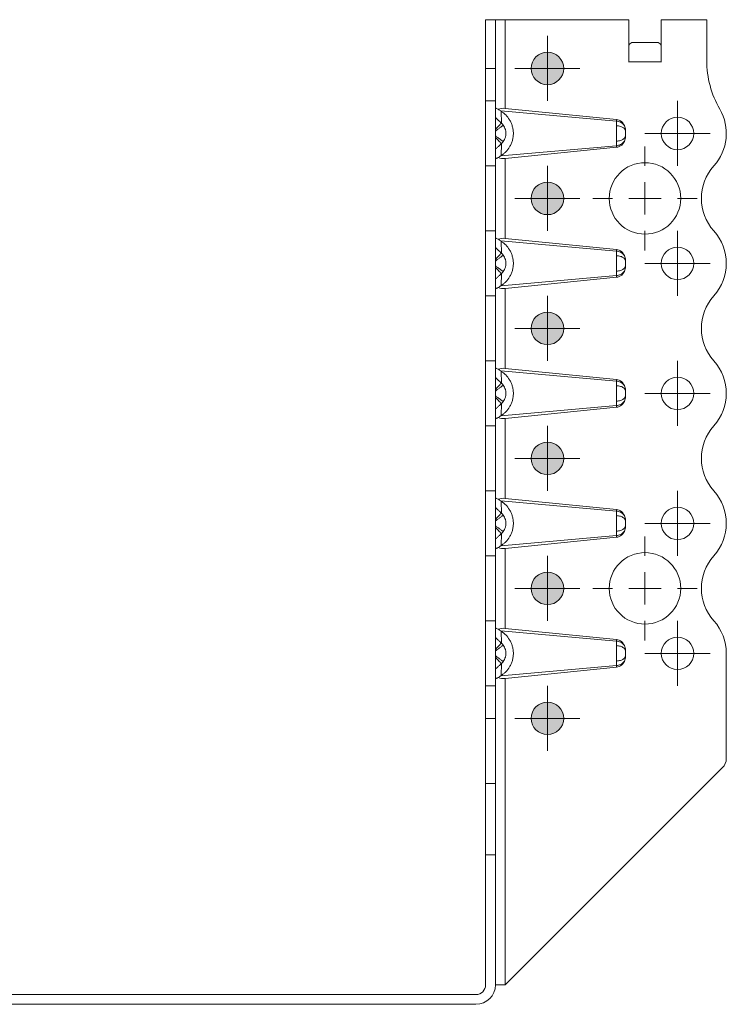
# Model space of a CAD drawing. Header units: millimetres. Extents: x 0 to 210, y 0 to 297.
# Tile 8 of 9: x 54 to 109, y 153 to 229. Entities that reach past the tile are written whole.
import ezdxf

# ---------------------------------------------------------------- set-up
doc = ezdxf.new("R2010")
doc.units = ezdxf.units.MM

# ---------------------------------------------------------------- blocks, each defined once
blk = doc.blocks.new('SW_CENTERMARKSYMBOL_13')
at = {"color": 0, "linetype": 'Continuous', "lineweight": 0}
for p, q in [((0, 2.5), (0, 4)), ((0, 0), (0, 1.25)), ((-2.5, 0), (-4, 0)), ((0, 0), (-1.25, 0)), ((0, 0), (0, -1.25)), ((0, 0), (1.25, 0)), ((2.5, 0), (4, 0)), ((0, -2.5), (0, -4))]:
    blk.add_line(p, q, dxfattribs=at)
blk = doc.blocks.new('SW_CENTERMARKSYMBOL_14')
at = {"color": 0, "linetype": 'Continuous', "lineweight": 0}
for p, q in [((0, 2.5), (0, 4)), ((0, 0), (0, 1.25)), ((-2.5, 0), (-4, 0)), ((0, 0), (-1.25, 0)), ((0, 0), (0, -1.25)), ((0, 0), (1.25, 0)), ((2.5, 0), (4, 0)), ((0, -2.5), (0, -4))]:
    blk.add_line(p, q, dxfattribs=at)
blk = doc.blocks.new('SW_CENTERMARKSYMBOL_15')
at = {"color": 0, "linetype": 'Continuous', "lineweight": 0}
for p, q in [((0, 1.25), (0, 2.5)), ((0, 0), (0, 1.25)), ((-1.25, 0), (-2.5, 0)), ((0, 0), (-1.25, 0)), ((0, 0), (0, -1.25)), ((0, 0), (1.25, 0)), ((1.25, 0), (2.5, 0)), ((0, -1.25), (0, -2.5))]:
    blk.add_line(p, q, dxfattribs=at)
blk = doc.blocks.new('SW_CENTERMARKSYMBOL_16')
at = {"color": 0, "linetype": 'Continuous', "lineweight": 0}
for p, q in [((0, 1.25), (0, 2.5)), ((0, 0), (0, 1.25)), ((-1.25, 0), (-2.5, 0)), ((0, 0), (-1.25, 0)), ((0, 0), (0, -1.25)), ((0, 0), (1.25, 0)), ((1.25, 0), (2.5, 0)), ((0, -1.25), (0, -2.5))]:
    blk.add_line(p, q, dxfattribs=at)
blk = doc.blocks.new('SW_CENTERMARKSYMBOL_17')
at = {"color": 0, "linetype": 'Continuous', "lineweight": 0}
for p, q in [((0, 1.25), (0, 2.5)), ((0, 0), (0, 1.25)), ((-1.25, 0), (-2.5, 0)), ((0, 0), (-1.25, 0)), ((0, 0), (0, -1.25)), ((0, 0), (1.25, 0)), ((1.25, 0), (2.5, 0)), ((0, -1.25), (0, -2.5))]:
    blk.add_line(p, q, dxfattribs=at)
blk = doc.blocks.new('SW_CENTERMARKSYMBOL_18')
at = {"color": 0, "linetype": 'Continuous', "lineweight": 0}
for p, q in [((0, 1.25), (0, 2.5)), ((0, 0), (0, 1.25)), ((-1.25, 0), (-2.5, 0)), ((0, 0), (-1.25, 0)), ((0, 0), (0, -1.25)), ((0, 0), (1.25, 0)), ((1.25, 0), (2.5, 0)), ((0, -1.25), (0, -2.5))]:
    blk.add_line(p, q, dxfattribs=at)
blk = doc.blocks.new('SW_CENTERMARKSYMBOL_19')
at = {"color": 0, "linetype": 'Continuous', "lineweight": 0}
for p, q in [((0, 1.25), (0, 2.5)), ((0, 0), (0, 1.25)), ((-1.25, 0), (-2.5, 0)), ((0, 0), (-1.25, 0)), ((0, 0), (0, -1.25)), ((0, 0), (1.25, 0)), ((1.25, 0), (2.5, 0)), ((0, -1.25), (0, -2.5))]:
    blk.add_line(p, q, dxfattribs=at)
blk = doc.blocks.new('SW_CENTERMARKSYMBOL_20')
at = {"color": 0, "linetype": 'Continuous', "lineweight": 0}
for p, q in [((0, 1.25), (0, 2.5)), ((0, 0), (0, 1.25)), ((-1.25, 0), (-2.5, 0)), ((0, 0), (-1.25, 0)), ((0, 0), (0, -1.25)), ((0, 0), (1.25, 0)), ((1.25, 0), (2.5, 0)), ((0, -1.25), (0, -2.5))]:
    blk.add_line(p, q, dxfattribs=at)
blk = doc.blocks.new('SW_CENTERMARKSYMBOL_21')
at = {"color": 0, "linetype": 'Continuous', "lineweight": 0}
for p, q in [((0, 1.25), (0, 2.5)), ((0, 0), (0, 1.25)), ((-1.25, 0), (-2.5, 0)), ((0, 0), (-1.25, 0)), ((0, 0), (0, -1.25)), ((0, 0), (1.25, 0)), ((1.25, 0), (2.5, 0)), ((0, -1.25), (0, -2.5))]:
    blk.add_line(p, q, dxfattribs=at)
blk = doc.blocks.new('SW_CENTERMARKSYMBOL_22')
at = {"color": 0, "linetype": 'Continuous', "lineweight": 0}
for p, q in [((0, 1.25), (0, 2.5)), ((0, 0), (0, 1.25)), ((-1.25, 0), (-2.5, 0)), ((0, 0), (-1.25, 0)), ((0, 0), (0, -1.25)), ((0, 0), (1.25, 0)), ((1.25, 0), (2.5, 0)), ((0, -1.25), (0, -2.5))]:
    blk.add_line(p, q, dxfattribs=at)
blk = doc.blocks.new('SW_CENTERMARKSYMBOL_23')
at = {"color": 0, "linetype": 'Continuous', "lineweight": 0}
for p, q in [((0, 1.25), (0, 2.5)), ((0, 0), (0, 1.25)), ((-1.25, 0), (-2.5, 0)), ((0, 0), (-1.25, 0)), ((0, 0), (0, -1.25)), ((0, 0), (1.25, 0)), ((1.25, 0), (2.5, 0)), ((0, -1.25), (0, -2.5))]:
    blk.add_line(p, q, dxfattribs=at)
blk = doc.blocks.new('SW_CENTERMARKSYMBOL_24')
at = {"color": 0, "linetype": 'Continuous', "lineweight": 0}
for p, q in [((0, 1.25), (0, 2.5)), ((0, 0), (0, 1.25)), ((-1.25, 0), (-2.5, 0)), ((0, 0), (-1.25, 0)), ((0, 0), (0, -1.25)), ((0, 0), (1.25, 0)), ((1.25, 0), (2.5, 0)), ((0, -1.25), (0, -2.5))]:
    blk.add_line(p, q, dxfattribs=at)
blk = doc.blocks.new('SW_CENTERMARKSYMBOL_25')
at = {"color": 0, "linetype": 'Continuous', "lineweight": 0}
for p, q in [((0, 1.25), (0, 2.5)), ((0, 0), (0, 1.25)), ((-1.25, 0), (-2.5, 0)), ((0, 0), (-1.25, 0)), ((0, 0), (0, -1.25)), ((0, 0), (1.25, 0)), ((1.25, 0), (2.5, 0)), ((0, -1.25), (0, -2.5))]:
    blk.add_line(p, q, dxfattribs=at)

msp = doc.modelspace()

# ---------------------------------------------------------------- hatches: boundary and pattern name
at = {"linetype": 'Continuous'}
h = msp.add_hatch(color=7, dxfattribs=at)
edge = h.paths.add_edge_path(flags=0)
edge.add_arc((94.971, 224.878), 1.25, 0, 360)
h = msp.add_hatch(color=7, dxfattribs=at)
edge = h.paths.add_edge_path(flags=0)
edge.add_arc((94.971, 214.878), 1.25, 0, 360)
h = msp.add_hatch(color=7, dxfattribs=at)
edge = h.paths.add_edge_path(flags=0)
edge.add_arc((94.971, 204.878), 1.25, 0, 360)
h = msp.add_hatch(color=7, dxfattribs=at)
edge = h.paths.add_edge_path(flags=0)
edge.add_arc((94.971, 194.878), 1.25, 0, 360)
h = msp.add_hatch(color=7, dxfattribs=at)
edge = h.paths.add_edge_path(flags=0)
edge.add_arc((94.971, 184.878), 1.25, 0, 360)
h = msp.add_hatch(color=7, dxfattribs=at)
edge = h.paths.add_edge_path(flags=0)
edge.add_arc((94.971, 174.878), 1.25, 0, 360)

# ---------------------------------------------------------------- linework, layer by layer
at = {"color": 7, "linetype": 'Continuous', "lineweight": 15}
for p, q in [((90.221, 228.628), (90.971, 228.628)), ((90.221, 224.878), (90.221, 228.628)), ((90.971, 228.628), (90.971, 224.878)), ((90.971, 228.628), (91.721, 228.628)), ((91.721, 228.628), (91.721, 221.803)), ((91.721, 228.628), (101.221, 228.628)), ((101.221, 225.373), (101.221, 228.628)), ((103.721, 228.628), (103.721, 225.373)), ((107.221, 228.628), (103.721, 228.628)), ((107.221, 225.49), (107.221, 228.628)), ((101.226, 226.677), (101.226, 225.378)), ((103.405, 226.878), (101.538, 226.878)), ((103.716, 225.378), (103.716, 226.677)), ((101.226, 225.373), (101.221, 225.373)), ((101.226, 225.373), (101.226, 225.378)), ((103.716, 225.378), (101.226, 225.378)), ((103.716, 225.373), (103.716, 225.378)), ((103.721, 225.373), (103.716, 225.373)), ((90.971, 224.878), (90.221, 224.878)), ((90.221, 222.378), (90.221, 224.878)), ((90.971, 224.878), (90.971, 222.378)), ((90.971, 222.378), (90.221, 222.378)), ((90.221, 217.378), (90.221, 222.378)), ((90.971, 222.378), (90.971, 217.378)), ((100.287, 220.821), (91.385, 221.606)), ((91.413, 221.587), (91.427, 220.668)), ((91.721, 221.803), (100.287, 220.946)), ((100.287, 220.946), (100.287, 220.821)), ((91.385, 218.15), (100.287, 218.935)), ((91.427, 219.088), (91.413, 218.169)), ((100.287, 218.935), (100.287, 218.81)), ((100.287, 218.81), (91.721, 217.953)), ((91.721, 217.953), (91.721, 211.803)), ((90.971, 217.378), (90.221, 217.378)), ((90.221, 212.378), (90.221, 217.378)), ((90.971, 217.378), (90.971, 212.378)), ((90.971, 212.378), (90.221, 212.378)), ((90.221, 207.378), (90.221, 212.378)), ((90.971, 212.378), (90.971, 207.378)), ((100.287, 210.821), (91.385, 211.606)), ((91.413, 211.587), (91.427, 210.668)), ((91.721, 211.803), (100.287, 210.946)), ((100.287, 210.946), (100.287, 210.821)), ((91.427, 209.088), (91.413, 208.169)), ((91.385, 208.15), (100.287, 208.935)), ((100.287, 208.81), (91.721, 207.953)), ((100.287, 208.935), (100.287, 208.81)), ((91.721, 207.953), (91.721, 201.803)), ((90.971, 207.378), (90.221, 207.378)), ((90.221, 202.378), (90.221, 207.378)), ((90.971, 207.378), (90.971, 202.378)), ((90.971, 202.378), (90.221, 202.378)), ((90.221, 197.378), (90.221, 202.378)), ((90.971, 202.378), (90.971, 197.378)), ((100.287, 200.821), (91.385, 201.606)), ((91.413, 201.587), (91.427, 200.668)), ((91.721, 201.803), (100.287, 200.946)), ((100.287, 200.946), (100.287, 200.821)), ((91.385, 198.15), (100.287, 198.935)), ((91.427, 199.088), (91.413, 198.169)), ((100.287, 198.81), (91.721, 197.953)), ((100.287, 198.935), (100.287, 198.81)), ((91.721, 197.953), (91.721, 191.803)), ((90.971, 197.378), (90.221, 197.378)), ((90.221, 192.378), (90.221, 197.378)), ((90.971, 197.378), (90.971, 192.378)), ((90.971, 192.378), (90.221, 192.378)), ((90.221, 187.378), (90.221, 192.378)), ((90.971, 192.378), (90.971, 187.378)), ((91.721, 191.803), (100.287, 190.946)), ((100.287, 190.821), (91.385, 191.606)), ((91.413, 191.587), (91.427, 190.668)), ((100.287, 190.946), (100.287, 190.821)), ((91.385, 188.15), (100.287, 188.935)), ((91.427, 189.088), (91.413, 188.169)), ((100.287, 188.81), (91.721, 187.953)), ((100.287, 188.935), (100.287, 188.81)), ((91.721, 187.953), (91.721, 181.803)), ((90.971, 187.378), (90.221, 187.378)), ((90.221, 182.378), (90.221, 187.378)), ((90.971, 187.378), (90.971, 182.378)), ((90.971, 182.378), (90.221, 182.378)), ((90.221, 177.378), (90.221, 182.378)), ((90.971, 182.378), (90.971, 177.378)), ((91.721, 181.803), (100.287, 180.946)), ((100.287, 180.821), (91.385, 181.606)), ((91.413, 181.587), (91.427, 180.668)), ((100.287, 180.946), (100.287, 180.821)), ((108.721, 171.792), (108.721, 179.878)), ((91.385, 178.15), (100.287, 178.935)), ((91.427, 179.088), (91.413, 178.169)), ((100.287, 178.81), (91.721, 177.953)), ((100.287, 178.935), (100.287, 178.81)), ((90.971, 177.378), (90.221, 177.378)), ((90.221, 174.878), (90.221, 177.378)), ((90.971, 177.378), (90.971, 174.878)), ((91.721, 177.953), (91.721, 154.378)), ((90.971, 174.878), (90.221, 174.878)), ((90.221, 169.878), (90.221, 174.878)), ((90.971, 174.878), (90.971, 169.878)), ((91.721, 154.378), (108.428, 171.085)), ((90.971, 169.878), (90.221, 169.878)), ((90.221, 164.378), (90.221, 169.878)), ((90.971, 169.878), (90.971, 164.378)), ((90.221, 164.378), (90.971, 164.378)), ((90.221, 164.378), (90.221, 154.378)), ((90.971, 154.378), (90.971, 164.378)), ((90.971, 154.378), (91.721, 154.378)), ((89.471, 153.628), (50.971, 153.628)), ((50.971, 152.878), (89.471, 152.878))]:
    msp.add_line(p, q, dxfattribs=at)
for centre, radius in [((94.971, 224.878), 1.25), ((104.971, 219.878), 1.25), ((102.471, 214.878), 2.75), ((94.971, 214.878), 1.25), ((104.971, 209.878), 1.25), ((94.971, 204.878), 1.25), ((104.971, 199.878), 1.25), ((94.971, 194.878), 1.25), ((104.971, 189.878), 1.25), ((102.471, 184.878), 2.75), ((94.971, 184.878), 1.25), ((104.971, 179.878), 1.25), ((94.971, 174.878), 1.25)]:
    msp.add_circle(centre, radius, dxfattribs=at)
at = {"color": 7, "linetype": 'Continuous', "lineweight": 0}
for centre in [(94.971, 224.878), (94.971, 214.878), (94.971, 204.878), (94.971, 194.878), (94.971, 184.878), (94.971, 174.878)]:
    msp.add_circle(centre, 1.25, dxfattribs=at)
at = {"color": 7, "linetype": 'Continuous', "lineweight": 15}
for centre, radius, start, end in [((114.721, 225.49), 7.5, 180, 209.92643), ((104.971, 219.878), 3.75, 318.18969, 29.92643), ((110.562, 214.878), 3.75, 138.18969, 221.81031), ((104.971, 209.878), 3.75, 318.18969, 41.81031), ((110.562, 204.878), 3.75, 138.18969, 221.81031), ((104.971, 199.878), 3.75, 318.18969, 41.81031), ((110.562, 194.878), 3.75, 138.18969, 221.81031), ((104.971, 189.878), 3.75, 318.18969, 41.81031), ((110.562, 184.878), 3.75, 138.18969, 221.81031), ((104.971, 179.878), 3.75, 0, 41.81031), ((107.721, 171.792), 1, 315, 0), ((89.471, 154.378), 0.75, 270, 0), ((89.471, 154.378), 1.5, 270, 360)]:
    msp.add_arc(centre, radius, start, end, dxfattribs=at)
for centre, major_axis, ratio, start_param, end_param in [((101.538, 225.378), (0, 1.5), 0.415, 0, 0.523599), ((103.405, 225.378), (0, 1.5), 0.415, 5.759587, 6.283185), ((91.721, 221.403), (0.748, -0.104), 0.526022, 1.64378, 2.432814), ((100.221, 220.1), (0, -0.85), 0.882353, 1.905379, 3.053585), ((100.221, 219.656), (0, -0.85), 0.882353, 0.088007, 1.236214), ((91.721, 218.353), (0.748, 0.104), 0.526022, 3.850371, 4.639405), ((91.721, 211.403), (0.748, -0.104), 0.526022, 1.64378, 2.432814), ((100.221, 210.1), (0, -0.85), 0.882353, 1.905379, 3.053585), ((100.221, 209.656), (0, -0.85), 0.882353, 0.088007, 1.236214), ((91.721, 208.353), (0.748, 0.104), 0.526022, 3.850371, 4.639405), ((91.721, 201.403), (0.748, -0.104), 0.526022, 1.64378, 2.432814), ((100.221, 200.1), (0, -0.85), 0.882353, 1.905379, 3.053585), ((100.221, 199.656), (0, -0.85), 0.882353, 0.088007, 1.236214), ((91.721, 198.353), (0.748, 0.104), 0.526022, 3.850371, 4.639405), ((91.721, 191.403), (0.748, -0.104), 0.526022, 1.64378, 2.432814), ((100.221, 190.1), (0, -0.85), 0.882353, 1.905379, 3.053585), ((100.221, 189.656), (0, -0.85), 0.882353, 0.088007, 1.236214), ((91.721, 188.353), (0.748, 0.104), 0.526022, 3.850371, 4.639405), ((91.721, 181.403), (0.748, -0.104), 0.526022, 1.64378, 2.432814), ((100.221, 180.1), (0, -0.85), 0.882353, 1.905379, 3.053585), ((100.221, 179.656), (0, -0.85), 0.882353, 0.088007, 1.236214), ((91.721, 178.353), (0.748, 0.104), 0.526022, 3.850371, 4.639405)]:
    msp.add_ellipse(centre, major_axis=major_axis, ratio=ratio, start_param=start_param, end_param=end_param, dxfattribs=at)
for points, knots in [([(90.971, 221.806), (90.971, 221.811), (90.976, 221.813), (90.996, 221.811), (91.01, 221.808), (91.067, 221.789), (91.122, 221.767), (91.189, 221.738)], [0, 0, 0, 0, 0.25, 0.25, 0.5, 0.5, 1, 1, 1, 1]), ([(91.413, 221.587), (91.473, 221.546), (91.533, 221.502), (91.65, 221.407), (91.706, 221.355), (91.868, 221.19), (91.968, 221.066), (92.101, 220.848), (92.142, 220.771), (92.213, 220.611), (92.245, 220.526), (92.297, 220.349), (92.317, 220.258), (92.344, 220.073), (92.351, 219.979), (92.352, 219.787), (92.345, 219.692), (92.319, 219.506), (92.299, 219.414), (92.247, 219.236), (92.216, 219.152), (92.144, 218.99), (92.104, 218.912), (91.972, 218.695), (91.872, 218.569), (91.707, 218.401), (91.65, 218.35), (91.533, 218.254), (91.473, 218.21), (91.413, 218.169)], [0, 0, 0, 0, 0.0625, 0.0625, 0.125, 0.125, 0.25, 0.25, 0.3125, 0.3125, 0.375, 0.375, 0.4375, 0.4375, 0.5, 0.5, 0.5625, 0.5625, 0.625, 0.625, 0.6875, 0.6875, 0.75, 0.75, 0.875, 0.875, 0.9375, 0.9375, 1, 1, 1, 1]), ([(91.427, 220.668), (91.408, 220.686), (91.389, 220.705), (91.34, 220.753), (91.31, 220.782), (91.231, 220.858), (91.182, 220.905), (91.079, 221.005), (91.025, 221.057), (90.971, 221.109)], [-0.126791, -0.126791, -0.126791, -0.126791, -0.1109421, -0.1109421, -0.0855839, -0.0855839, -0.0450108, -0.0450108, 0, 0, 0, 0]), ([(90.971, 220.195), (91.078, 220.306), (91.304, 220.54), (91.416, 220.657), (91.427, 220.668)], [0, 0, 0, 0, 0.4184242, 0.9184242, 0.9184242, 0.9184242, 0.9184242]), ([(90.971, 220.061), (91.036, 220.108), (91.164, 220.203), (91.356, 220.344), (91.472, 220.429), (91.528, 220.471), (91.55, 220.487), (91.563, 220.496), (91.569, 220.501), (91.572, 220.503), (91.573, 220.504), (91.574, 220.504)], [0, 0, 0, 0, 0.214286, 0.428571, 0.714286, 0.785714, 0.857143, 0.928571, 0.964286, 0.982143, 1, 1, 1, 1]), ([(91.574, 220.504), (91.561, 220.52), (91.534, 220.556), (91.485, 220.611), (91.448, 220.648), (91.427, 220.668)], [0, 0, 0, 0, 0.279895, 0.608705, 1, 1, 1, 1]), ([(91.574, 219.252), (91.608, 219.299), (91.674, 219.405), (91.733, 219.556), (91.763, 219.682), (91.782, 219.812), (91.782, 219.944), (91.763, 220.073), (91.733, 220.201), (91.673, 220.352), (91.608, 220.457), (91.574, 220.504)], [-0.09692135, -0.09692135, -0.09692135, -0.09692135, -0.08573721, -0.07455307, -0.068961, -0.06336893, -0.05218479, -0.04659272, -0.04100065, -0.02981651, -0.01863237, -0.01863237, -0.01863237, -0.01863237]), ([(100.281, 220.472), (100.28, 220.397), (100.279, 220.289), (100.278, 220.145), (100.278, 220.058), (100.277, 219.938), (100.277, 219.787), (100.278, 219.61), (100.279, 219.439), (100.28, 219.334), (100.281, 219.284)], [-0.10675045, -0.10675045, -0.10675045, -0.10675045, -0.09062369, -0.0852481, -0.07987251, -0.07449692, -0.06374574, -0.05299456, -0.04224338, -0.03149221, -0.03149221, -0.03149221, -0.03149221]), ([(100.287, 220.821), (100.286, 220.774), (100.283, 220.67), (100.281, 220.534), (100.281, 220.472)], [-0.03148795, -0.03148795, -0.03148795, -0.03148795, -0.01353664, 0.00000001, 0.00000001, 0.00000001, 0.00000001]), ([(100.281, 220.472), (100.387, 220.467), (100.596, 220.432), (100.821, 220.323), (100.946, 220.19), (100.971, 220.101), (100.971, 220.057)], [0, 0, 0, 0, 0.285714, 0.571429, 0.785714, 1, 1, 1, 1]), ([(100.93, 220.379), (100.905, 220.441), (100.82, 220.585), (100.6, 220.756), (100.393, 220.812), (100.287, 220.821)], [0, 0, 0, 0, 0.2029079, 0.4886222, 0.7743365, 0.7743365, 0.7743365, 0.7743365]), ([(91.574, 219.252), (91.573, 219.252), (91.572, 219.253), (91.569, 219.255), (91.563, 219.26), (91.55, 219.269), (91.528, 219.285), (91.472, 219.327), (91.356, 219.412), (91.164, 219.553), (91.036, 219.647), (90.971, 219.695)], [0, 0, 0, 0, 0.017857, 0.035714, 0.071429, 0.142857, 0.214286, 0.285714, 0.571429, 0.785714, 1, 1, 1, 1]), ([(100.281, 219.284), (100.387, 219.289), (100.596, 219.324), (100.821, 219.433), (100.946, 219.566), (100.971, 219.655), (100.971, 219.699)], [0, 0, 0, 0, 0.285714, 0.571429, 0.785714, 1, 1, 1, 1]), ([(100.971, 219.699), (100.971, 219.714), (100.971, 219.746), (100.971, 219.798), (100.971, 219.851), (100.971, 219.896), (100.971, 219.932), (100.971, 219.958), (100.971, 220.001), (100.971, 220.034), (100.971, 220.057)], [-0.10675045, -0.10675045, -0.10675045, -0.10675045, -0.09599928, -0.0852481, -0.07449692, -0.06374574, -0.05837015, -0.05299456, -0.04761897, -0.03149221, -0.03149221, -0.03149221, -0.03149221]), ([(91.427, 219.088), (91.416, 219.099), (91.304, 219.215), (91.078, 219.45), (90.971, 219.561)], [0, 0, 0, 0, 0.5, 0.9184242, 0.9184242, 0.9184242, 0.9184242]), ([(90.971, 218.647), (91.025, 218.699), (91.079, 218.751), (91.182, 218.851), (91.231, 218.898), (91.31, 218.974), (91.34, 219.003), (91.389, 219.051), (91.408, 219.07), (91.427, 219.088)], [-0.126791, -0.126791, -0.126791, -0.126791, -0.0817802, -0.0817802, -0.0412071, -0.0412071, -0.0158489, -0.0158489, 0, 0, 0, 0]), ([(91.427, 219.088), (91.436, 219.096), (91.457, 219.116), (91.492, 219.153), (91.533, 219.199), (91.56, 219.234), (91.574, 219.252)], [0, 0, 0, 0, 0.1654516, 0.3913239, 0.6957791, 1, 1, 1, 1]), ([(100.281, 219.284), (100.281, 219.212), (100.283, 219.077), (100.286, 218.976), (100.287, 218.935)], [-0.03148795, -0.03148795, -0.03148795, -0.03148795, -0.01574397, 0, 0, 0, 0]), ([(100.287, 218.935), (100.393, 218.943), (100.6, 219), (100.82, 219.171), (100.905, 219.314), (100.93, 219.377)], [0, 0, 0, 0, 0.2857143, 0.5714286, 0.7743416, 0.7743416, 0.7743416, 0.7743416]), ([(91.189, 218.018), (91.156, 218.003), (91.125, 217.991), (91.072, 217.969), (91.048, 217.96), (90.992, 217.942), (90.971, 217.94), (90.971, 217.95)], [0, 0, 0, 0, 0.25, 0.25, 0.5, 0.5, 1, 1, 1, 1]), ([(90.971, 211.806), (90.971, 211.811), (90.976, 211.813), (90.996, 211.811), (91.01, 211.808), (91.067, 211.789), (91.122, 211.767), (91.189, 211.738)], [0, 0, 0, 0, 0.25, 0.25, 0.5, 0.5, 1, 1, 1, 1]), ([(91.413, 211.587), (91.473, 211.546), (91.533, 211.502), (91.65, 211.407), (91.706, 211.355), (91.868, 211.19), (91.968, 211.066), (92.101, 210.848), (92.142, 210.771), (92.213, 210.611), (92.245, 210.526), (92.297, 210.349), (92.317, 210.258), (92.344, 210.073), (92.351, 209.979), (92.352, 209.787), (92.345, 209.692), (92.319, 209.506), (92.299, 209.413), (92.247, 209.236), (92.216, 209.152), (92.144, 208.99), (92.103, 208.912), (91.972, 208.695), (91.872, 208.569), (91.707, 208.401), (91.65, 208.35), (91.534, 208.254), (91.473, 208.21), (91.413, 208.169)], [0, 0, 0, 0, 0.0625, 0.0625, 0.125, 0.125, 0.25, 0.25, 0.3125, 0.3125, 0.375, 0.375, 0.4375, 0.4375, 0.5, 0.5, 0.5625, 0.5625, 0.625, 0.625, 0.6875, 0.6875, 0.75, 0.75, 0.875, 0.875, 0.9375, 0.9375, 1, 1, 1, 1]), ([(91.427, 210.668), (91.408, 210.686), (91.389, 210.705), (91.34, 210.753), (91.31, 210.782), (91.231, 210.858), (91.182, 210.905), (91.079, 211.005), (91.025, 211.057), (90.971, 211.109)], [-0.126791, -0.126791, -0.126791, -0.126791, -0.1109421, -0.1109421, -0.0855839, -0.0855839, -0.0450108, -0.0450108, 0, 0, 0, 0]), ([(90.971, 210.195), (91.078, 210.306), (91.304, 210.54), (91.416, 210.657), (91.427, 210.668)], [0, 0, 0, 0, 0.4184242, 0.9184242, 0.9184242, 0.9184242, 0.9184242]), ([(91.574, 210.504), (91.561, 210.52), (91.534, 210.556), (91.485, 210.611), (91.448, 210.648), (91.427, 210.668)], [0, 0, 0, 0, 0.279852, 0.608705, 1, 1, 1, 1]), ([(100.287, 210.821), (100.286, 210.774), (100.283, 210.67), (100.281, 210.534), (100.281, 210.472)], [-0.03148795, -0.03148795, -0.03148795, -0.03148795, -0.01353664, 0.00000001, 0.00000001, 0.00000001, 0.00000001]), ([(100.93, 210.379), (100.905, 210.441), (100.82, 210.585), (100.6, 210.756), (100.393, 210.812), (100.287, 210.821)], [0, 0, 0, 0, 0.202908, 0.4886223, 0.7743366, 0.7743366, 0.7743366, 0.7743366]), ([(90.971, 210.061), (91.036, 210.108), (91.164, 210.203), (91.356, 210.344), (91.472, 210.429), (91.528, 210.471), (91.55, 210.487), (91.563, 210.496), (91.569, 210.501), (91.572, 210.503), (91.573, 210.504), (91.574, 210.504)], [0, 0, 0, 0, 0.214286, 0.428571, 0.714286, 0.785714, 0.857143, 0.928571, 0.964286, 0.982143, 1, 1, 1, 1]), ([(91.574, 209.252), (91.608, 209.299), (91.674, 209.405), (91.733, 209.556), (91.763, 209.682), (91.775, 209.763), (91.782, 209.862), (91.779, 209.961), (91.763, 210.073), (91.733, 210.2), (91.673, 210.352), (91.608, 210.457), (91.574, 210.504)], [-0.09692135, -0.09692135, -0.09692135, -0.09692135, -0.08573721, -0.07455307, -0.068961, -0.06336893, -0.0605729, -0.05218479, -0.04659272, -0.04100065, -0.02981651, -0.01863237, -0.01863237, -0.01863237, -0.01863237]), ([(100.281, 210.472), (100.28, 210.397), (100.279, 210.289), (100.278, 210.145), (100.278, 210.058), (100.277, 209.938), (100.277, 209.787), (100.278, 209.61), (100.279, 209.439), (100.28, 209.334), (100.281, 209.284)], [-0.10675045, -0.10675045, -0.10675045, -0.10675045, -0.09062369, -0.0852481, -0.07987251, -0.07449692, -0.06374574, -0.05299456, -0.04224338, -0.03149221, -0.03149221, -0.03149221, -0.03149221]), ([(100.281, 210.472), (100.387, 210.467), (100.596, 210.432), (100.821, 210.323), (100.946, 210.19), (100.971, 210.101), (100.971, 210.057)], [0, 0, 0, 0, 0.285714, 0.571429, 0.785714, 1, 1, 1, 1]), ([(100.971, 209.699), (100.971, 209.714), (100.971, 209.746), (100.971, 209.798), (100.971, 209.851), (100.971, 209.896), (100.971, 209.932), (100.971, 209.958), (100.971, 210.001), (100.971, 210.034), (100.971, 210.057)], [-0.10675045, -0.10675045, -0.10675045, -0.10675045, -0.09599928, -0.0852481, -0.07449692, -0.06374574, -0.05837015, -0.05299456, -0.04761897, -0.03149221, -0.03149221, -0.03149221, -0.03149221]), ([(91.574, 209.252), (91.573, 209.252), (91.572, 209.253), (91.569, 209.255), (91.563, 209.26), (91.55, 209.269), (91.528, 209.285), (91.472, 209.327), (91.356, 209.412), (91.164, 209.553), (91.036, 209.647), (90.971, 209.695)], [0, 0, 0, 0, 0.017857, 0.035714, 0.071429, 0.142857, 0.214286, 0.285714, 0.571429, 0.785714, 1, 1, 1, 1]), ([(91.427, 209.088), (91.416, 209.099), (91.304, 209.215), (91.078, 209.45), (90.971, 209.561)], [0, 0, 0, 0, 0.5, 0.9184242, 0.9184242, 0.9184242, 0.9184242]), ([(90.971, 208.647), (91.025, 208.699), (91.079, 208.751), (91.182, 208.851), (91.231, 208.898), (91.31, 208.974), (91.34, 209.003), (91.389, 209.051), (91.408, 209.07), (91.427, 209.088)], [-0.126791, -0.126791, -0.126791, -0.126791, -0.0817802, -0.0817802, -0.0412071, -0.0412071, -0.0158489, -0.0158489, 0, 0, 0, 0]), ([(91.427, 209.088), (91.436, 209.096), (91.457, 209.116), (91.492, 209.153), (91.533, 209.199), (91.56, 209.234), (91.574, 209.252)], [0, 0, 0, 0, 0.165452, 0.391306, 0.696331, 1, 1, 1, 1]), ([(100.281, 209.284), (100.387, 209.289), (100.596, 209.324), (100.821, 209.433), (100.946, 209.566), (100.971, 209.655), (100.971, 209.699)], [0, 0, 0, 0, 0.285714, 0.571429, 0.785714, 1, 1, 1, 1]), ([(100.281, 209.284), (100.281, 209.222), (100.283, 209.086), (100.286, 208.982), (100.287, 208.935)], [-0.03148796, -0.03148796, -0.03148796, -0.03148796, -0.01793123, 0, 0, 0, 0]), ([(100.287, 208.935), (100.393, 208.943), (100.6, 209), (100.82, 209.171), (100.905, 209.314), (100.93, 209.377)], [0, 0, 0, 0, 0.2857143, 0.5714286, 0.7743366, 0.7743366, 0.7743366, 0.7743366]), ([(91.189, 208.018), (91.156, 208.003), (91.125, 207.991), (91.072, 207.969), (91.048, 207.96), (90.992, 207.942), (90.971, 207.94), (90.971, 207.95)], [0, 0, 0, 0, 0.25, 0.25, 0.5, 0.5, 1, 1, 1, 1]), ([(90.971, 201.806), (90.971, 201.811), (90.976, 201.813), (90.996, 201.811), (91.01, 201.808), (91.067, 201.789), (91.122, 201.767), (91.189, 201.738)], [0, 0, 0, 0, 0.25, 0.25, 0.5, 0.5, 1, 1, 1, 1]), ([(91.413, 201.587), (91.473, 201.546), (91.533, 201.502), (91.65, 201.407), (91.706, 201.355), (91.868, 201.19), (91.968, 201.066), (92.101, 200.848), (92.142, 200.771), (92.213, 200.611), (92.245, 200.526), (92.297, 200.349), (92.317, 200.258), (92.344, 200.073), (92.351, 199.979), (92.352, 199.787), (92.345, 199.692), (92.319, 199.506), (92.299, 199.413), (92.247, 199.236), (92.216, 199.152), (92.144, 198.99), (92.103, 198.912), (91.972, 198.695), (91.872, 198.569), (91.707, 198.401), (91.65, 198.35), (91.534, 198.254), (91.473, 198.21), (91.413, 198.169)], [0, 0, 0, 0, 0.0625, 0.0625, 0.125, 0.125, 0.25, 0.25, 0.3125, 0.3125, 0.375, 0.375, 0.4375, 0.4375, 0.5, 0.5, 0.5625, 0.5625, 0.625, 0.625, 0.6875, 0.6875, 0.75, 0.75, 0.875, 0.875, 0.9375, 0.9375, 1, 1, 1, 1]), ([(91.427, 200.668), (91.408, 200.686), (91.389, 200.705), (91.34, 200.753), (91.31, 200.782), (91.231, 200.858), (91.182, 200.905), (91.079, 201.005), (91.025, 201.057), (90.971, 201.109)], [-0.126791, -0.126791, -0.126791, -0.126791, -0.1109421, -0.1109421, -0.0855839, -0.0855839, -0.0450108, -0.0450108, 0, 0, 0, 0]), ([(100.287, 200.821), (100.286, 200.786), (100.284, 200.716), (100.282, 200.593), (100.281, 200.513), (100.281, 200.472)], [-0.03148795, -0.03148795, -0.03148795, -0.03148795, -0.01804886, -0.00902443, 0.00000001, 0.00000001, 0.00000001, 0.00000001]), ([(100.93, 200.379), (100.905, 200.441), (100.82, 200.585), (100.6, 200.756), (100.393, 200.812), (100.287, 200.821)], [0, 0, 0, 0, 0.202908, 0.4886223, 0.7743366, 0.7743366, 0.7743366, 0.7743366]), ([(90.971, 200.195), (91.078, 200.306), (91.304, 200.54), (91.416, 200.657), (91.427, 200.668)], [0, 0, 0, 0, 0.4184242, 0.9184242, 0.9184242, 0.9184242, 0.9184242]), ([(90.971, 200.061), (91.036, 200.108), (91.164, 200.203), (91.356, 200.344), (91.472, 200.429), (91.528, 200.471), (91.55, 200.487), (91.563, 200.496), (91.569, 200.501), (91.572, 200.503), (91.573, 200.504), (91.574, 200.504)], [0, 0, 0, 0, 0.214286, 0.428571, 0.714286, 0.785714, 0.857143, 0.928571, 0.964286, 0.982143, 1, 1, 1, 1]), ([(91.574, 200.504), (91.56, 200.522), (91.533, 200.557), (91.484, 200.612), (91.448, 200.648), (91.427, 200.668)], [0, 0, 0, 0, 0.303994, 0.608704, 1, 1, 1, 1]), ([(91.574, 199.252), (91.608, 199.299), (91.674, 199.405), (91.733, 199.556), (91.763, 199.682), (91.782, 199.812), (91.782, 199.944), (91.763, 200.073), (91.733, 200.2), (91.673, 200.352), (91.608, 200.457), (91.574, 200.504)], [-0.09692135, -0.09692135, -0.09692135, -0.09692135, -0.08573721, -0.07455307, -0.068961, -0.06336893, -0.05218479, -0.04659272, -0.04100065, -0.02981651, -0.01863237, -0.01863237, -0.01863237, -0.01863237]), ([(100.281, 200.472), (100.28, 200.397), (100.279, 200.289), (100.278, 200.145), (100.278, 200.058), (100.277, 199.938), (100.277, 199.787), (100.278, 199.61), (100.279, 199.439), (100.28, 199.334), (100.281, 199.284)], [-0.10675045, -0.10675045, -0.10675045, -0.10675045, -0.09062369, -0.0852481, -0.07987251, -0.07449692, -0.06374574, -0.05299456, -0.04224338, -0.03149221, -0.03149221, -0.03149221, -0.03149221]), ([(100.281, 200.472), (100.387, 200.467), (100.596, 200.432), (100.821, 200.323), (100.946, 200.19), (100.971, 200.101), (100.971, 200.057)], [0, 0, 0, 0, 0.285714, 0.571429, 0.785714, 1, 1, 1, 1]), ([(100.971, 199.699), (100.971, 199.714), (100.971, 199.746), (100.971, 199.798), (100.971, 199.851), (100.971, 199.896), (100.971, 199.932), (100.971, 199.958), (100.971, 200.001), (100.971, 200.034), (100.971, 200.057)], [-0.10675045, -0.10675045, -0.10675045, -0.10675045, -0.09599928, -0.0852481, -0.07449692, -0.06374574, -0.05837015, -0.05299456, -0.04761897, -0.03149221, -0.03149221, -0.03149221, -0.03149221]), ([(91.574, 199.252), (91.573, 199.252), (91.572, 199.253), (91.569, 199.255), (91.563, 199.26), (91.55, 199.269), (91.528, 199.285), (91.472, 199.327), (91.356, 199.412), (91.164, 199.553), (91.036, 199.647), (90.971, 199.695)], [0, 0, 0, 0, 0.017857, 0.035714, 0.071429, 0.142857, 0.214286, 0.285714, 0.571429, 0.785714, 1, 1, 1, 1]), ([(91.427, 199.088), (91.416, 199.099), (91.304, 199.215), (91.078, 199.45), (90.971, 199.561)], [0, 0, 0, 0, 0.5, 0.9184242, 0.9184242, 0.9184242, 0.9184242]), ([(91.427, 199.088), (91.436, 199.096), (91.457, 199.116), (91.492, 199.153), (91.533, 199.199), (91.56, 199.234), (91.574, 199.252)], [0, 0, 0, 0, 0.165453, 0.391306, 0.696389, 1, 1, 1, 1]), ([(100.281, 199.284), (100.387, 199.289), (100.596, 199.324), (100.821, 199.433), (100.946, 199.566), (100.971, 199.655), (100.971, 199.699)], [0, 0, 0, 0, 0.285714, 0.571429, 0.785714, 1, 1, 1, 1]), ([(100.281, 199.284), (100.281, 199.242), (100.282, 199.163), (100.284, 199.04), (100.286, 198.97), (100.287, 198.935)], [-0.03148796, -0.03148796, -0.03148796, -0.03148796, -0.02245014, -0.01341232, 0, 0, 0, 0]), ([(100.287, 198.935), (100.393, 198.943), (100.6, 199), (100.82, 199.171), (100.905, 199.314), (100.93, 199.377)], [0, 0, 0, 0, 0.2857143, 0.5714286, 0.7743366, 0.7743366, 0.7743366, 0.7743366]), ([(90.971, 198.647), (91.025, 198.699), (91.079, 198.751), (91.182, 198.851), (91.231, 198.898), (91.31, 198.974), (91.34, 199.003), (91.389, 199.051), (91.408, 199.07), (91.427, 199.088)], [-0.126791, -0.126791, -0.126791, -0.126791, -0.0817802, -0.0817802, -0.0412071, -0.0412071, -0.0158489, -0.0158489, 0, 0, 0, 0]), ([(91.189, 198.018), (91.156, 198.003), (91.125, 197.991), (91.072, 197.969), (91.048, 197.96), (90.992, 197.942), (90.971, 197.94), (90.971, 197.95)], [0, 0, 0, 0, 0.25, 0.25, 0.5, 0.5, 1, 1, 1, 1]), ([(90.971, 191.806), (90.971, 191.811), (90.976, 191.813), (90.996, 191.811), (91.01, 191.808), (91.067, 191.789), (91.122, 191.767), (91.189, 191.738)], [0, 0, 0, 0, 0.25, 0.25, 0.5, 0.5, 1, 1, 1, 1]), ([(91.427, 190.668), (91.408, 190.686), (91.389, 190.705), (91.34, 190.753), (91.31, 190.782), (91.231, 190.858), (91.182, 190.905), (91.079, 191.005), (91.025, 191.057), (90.971, 191.109)], [-0.126791, -0.126791, -0.126791, -0.126791, -0.1109421, -0.1109421, -0.0855839, -0.0855839, -0.0450108, -0.0450108, 0, 0, 0, 0]), ([(91.413, 191.587), (91.473, 191.546), (91.533, 191.502), (91.65, 191.407), (91.706, 191.355), (91.868, 191.19), (91.968, 191.066), (92.101, 190.848), (92.142, 190.771), (92.213, 190.611), (92.245, 190.526), (92.297, 190.349), (92.317, 190.258), (92.344, 190.073), (92.351, 189.979), (92.352, 189.787), (92.345, 189.692), (92.319, 189.506), (92.299, 189.413), (92.247, 189.236), (92.216, 189.152), (92.144, 188.99), (92.103, 188.912), (91.972, 188.695), (91.872, 188.569), (91.707, 188.401), (91.65, 188.35), (91.534, 188.254), (91.473, 188.21), (91.413, 188.169)], [0, 0, 0, 0, 0.0625, 0.0625, 0.125, 0.125, 0.25, 0.25, 0.3125, 0.3125, 0.375, 0.375, 0.4375, 0.4375, 0.5, 0.5, 0.5625, 0.5625, 0.625, 0.625, 0.6875, 0.6875, 0.75, 0.75, 0.875, 0.875, 0.9375, 0.9375, 1, 1, 1, 1]), ([(90.971, 190.195), (91.078, 190.306), (91.304, 190.54), (91.416, 190.657), (91.427, 190.668)], [0, 0, 0, 0, 0.4184242, 0.9184242, 0.9184242, 0.9184242, 0.9184242]), ([(90.971, 190.061), (91.036, 190.108), (91.164, 190.203), (91.356, 190.344), (91.472, 190.429), (91.528, 190.471), (91.55, 190.487), (91.563, 190.496), (91.569, 190.501), (91.572, 190.503), (91.573, 190.504), (91.574, 190.504)], [0, 0, 0, 0, 0.214286, 0.428571, 0.714286, 0.785714, 0.857143, 0.928571, 0.964286, 0.982143, 1, 1, 1, 1]), ([(91.574, 190.504), (91.561, 190.52), (91.534, 190.556), (91.485, 190.611), (91.448, 190.648), (91.427, 190.668)], [0, 0, 0, 0, 0.2798672, 0.6087047, 1, 1, 1, 1]), ([(91.574, 189.252), (91.608, 189.299), (91.674, 189.405), (91.733, 189.556), (91.763, 189.682), (91.782, 189.812), (91.782, 189.928), (91.77, 190.025), (91.76, 190.089), (91.733, 190.2), (91.673, 190.352), (91.608, 190.457), (91.574, 190.504)], [-0.09692135, -0.09692135, -0.09692135, -0.09692135, -0.08573721, -0.07455307, -0.068961, -0.06336893, -0.05218479, -0.04938876, -0.04659272, -0.04100065, -0.02981651, -0.01863237, -0.01863237, -0.01863237, -0.01863237]), ([(100.281, 190.472), (100.28, 190.422), (100.279, 190.317), (100.278, 190.174), (100.278, 190.058), (100.277, 189.938), (100.277, 189.787), (100.278, 189.61), (100.279, 189.439), (100.28, 189.334), (100.281, 189.284)], [-0.10675045, -0.10675045, -0.10675045, -0.10675045, -0.09599928, -0.0852481, -0.07987251, -0.07449692, -0.06374574, -0.05299456, -0.04224338, -0.03149221, -0.03149221, -0.03149221, -0.03149221]), ([(100.287, 190.821), (100.286, 190.774), (100.283, 190.67), (100.281, 190.534), (100.281, 190.472)], [-0.03148795, -0.03148795, -0.03148795, -0.03148795, -0.01353664, 0.00000001, 0.00000001, 0.00000001, 0.00000001]), ([(100.281, 190.472), (100.387, 190.467), (100.596, 190.432), (100.821, 190.323), (100.946, 190.19), (100.971, 190.101), (100.971, 190.057)], [0, 0, 0, 0, 0.285714, 0.571429, 0.785714, 1, 1, 1, 1]), ([(100.93, 190.379), (100.905, 190.441), (100.82, 190.585), (100.6, 190.756), (100.393, 190.812), (100.287, 190.821)], [0, 0, 0, 0, 0.2029081, 0.4886224, 0.7743367, 0.7743367, 0.7743367, 0.7743367]), ([(91.574, 189.252), (91.573, 189.252), (91.572, 189.253), (91.569, 189.255), (91.563, 189.26), (91.55, 189.269), (91.528, 189.285), (91.472, 189.327), (91.356, 189.412), (91.164, 189.553), (91.036, 189.647), (90.971, 189.695)], [0, 0, 0, 0, 0.017857, 0.035714, 0.071429, 0.142857, 0.214286, 0.285714, 0.571429, 0.785714, 1, 1, 1, 1]), ([(91.427, 189.088), (91.416, 189.099), (91.304, 189.215), (91.078, 189.45), (90.971, 189.561)], [0, 0, 0, 0, 0.5, 0.9184242, 0.9184242, 0.9184242, 0.9184242]), ([(100.281, 189.284), (100.387, 189.289), (100.596, 189.324), (100.821, 189.433), (100.946, 189.566), (100.971, 189.655), (100.971, 189.699)], [0, 0, 0, 0, 0.285714, 0.571429, 0.785714, 1, 1, 1, 1]), ([(100.287, 188.935), (100.393, 188.943), (100.6, 189), (100.82, 189.171), (100.905, 189.314), (100.93, 189.377)], [0, 0, 0, 0, 0.2857143, 0.5714286, 0.7743367, 0.7743367, 0.7743367, 0.7743367]), ([(100.971, 189.699), (100.971, 189.714), (100.971, 189.746), (100.971, 189.798), (100.971, 189.851), (100.971, 189.896), (100.971, 189.932), (100.971, 189.967), (100.971, 190.01), (100.971, 190.042), (100.971, 190.057)], [-0.10675045, -0.10675045, -0.10675045, -0.10675045, -0.09599928, -0.0852481, -0.07449692, -0.06374574, -0.05837015, -0.05299456, -0.04224338, -0.03149221, -0.03149221, -0.03149221, -0.03149221]), ([(90.971, 188.647), (91.025, 188.699), (91.079, 188.751), (91.182, 188.851), (91.231, 188.898), (91.31, 188.974), (91.34, 189.003), (91.389, 189.051), (91.408, 189.07), (91.427, 189.088)], [-0.126791, -0.126791, -0.126791, -0.126791, -0.0817802, -0.0817802, -0.0412071, -0.0412071, -0.0158489, -0.0158489, 0, 0, 0, 0]), ([(91.427, 189.088), (91.436, 189.096), (91.457, 189.116), (91.492, 189.153), (91.533, 189.199), (91.56, 189.234), (91.574, 189.252)], [0, 0, 0, 0, 0.1654521, 0.3913053, 0.6963914, 1, 1, 1, 1]), ([(100.281, 189.284), (100.281, 189.242), (100.282, 189.163), (100.284, 189.04), (100.286, 188.97), (100.287, 188.935)], [-0.03148796, -0.03148796, -0.03148796, -0.03148796, -0.02245014, -0.01341232, 0, 0, 0, 0]), ([(91.189, 188.018), (91.156, 188.003), (91.125, 187.991), (91.072, 187.969), (91.048, 187.96), (90.992, 187.942), (90.971, 187.94), (90.971, 187.95)], [0, 0, 0, 0, 0.25, 0.25, 0.5, 0.5, 1, 1, 1, 1]), ([(90.971, 181.806), (90.971, 181.811), (90.976, 181.813), (90.996, 181.811), (91.01, 181.808), (91.067, 181.789), (91.122, 181.767), (91.189, 181.738)], [0, 0, 0, 0, 0.25, 0.25, 0.5, 0.5, 1, 1, 1, 1]), ([(91.427, 180.668), (91.408, 180.686), (91.389, 180.705), (91.34, 180.753), (91.31, 180.782), (91.231, 180.858), (91.182, 180.905), (91.079, 181.005), (91.025, 181.057), (90.971, 181.109)], [-0.126791, -0.126791, -0.126791, -0.126791, -0.1109421, -0.1109421, -0.0855839, -0.0855839, -0.0450108, -0.0450108, 0, 0, 0, 0]), ([(91.413, 181.587), (91.473, 181.546), (91.533, 181.502), (91.65, 181.407), (91.706, 181.355), (91.868, 181.19), (91.968, 181.066), (92.101, 180.848), (92.142, 180.771), (92.213, 180.611), (92.245, 180.526), (92.297, 180.349), (92.317, 180.258), (92.344, 180.073), (92.351, 179.979), (92.352, 179.786), (92.345, 179.691), (92.319, 179.505), (92.299, 179.413), (92.247, 179.236), (92.216, 179.152), (92.144, 178.99), (92.103, 178.912), (91.972, 178.695), (91.872, 178.569), (91.707, 178.401), (91.65, 178.35), (91.534, 178.254), (91.473, 178.21), (91.413, 178.169)], [0, 0, 0, 0, 0.0625, 0.0625, 0.125, 0.125, 0.25, 0.25, 0.3125, 0.3125, 0.375, 0.375, 0.4375, 0.4375, 0.5, 0.5, 0.5625, 0.5625, 0.625, 0.625, 0.6875, 0.6875, 0.75, 0.75, 0.875, 0.875, 0.9375, 0.9375, 1, 1, 1, 1]), ([(90.971, 180.195), (91.078, 180.306), (91.304, 180.54), (91.416, 180.657), (91.427, 180.668)], [0, 0, 0, 0, 0.4184242, 0.9184242, 0.9184242, 0.9184242, 0.9184242]), ([(90.971, 180.061), (91.036, 180.108), (91.164, 180.203), (91.356, 180.344), (91.472, 180.429), (91.528, 180.471), (91.55, 180.487), (91.563, 180.496), (91.569, 180.501), (91.572, 180.503), (91.573, 180.504), (91.574, 180.504)], [0, 0, 0, 0, 0.214286, 0.428571, 0.714286, 0.785714, 0.857143, 0.928571, 0.964286, 0.982143, 1, 1, 1, 1]), ([(91.574, 180.504), (91.56, 180.522), (91.533, 180.557), (91.484, 180.612), (91.448, 180.648), (91.427, 180.668)], [0, 0, 0, 0, 0.304147, 0.608706, 1, 1, 1, 1]), ([(91.574, 179.252), (91.608, 179.299), (91.674, 179.405), (91.733, 179.556), (91.763, 179.682), (91.782, 179.812), (91.782, 179.928), (91.77, 180.025), (91.76, 180.089), (91.733, 180.2), (91.673, 180.352), (91.608, 180.457), (91.574, 180.504)], [-0.09692135, -0.09692135, -0.09692135, -0.09692135, -0.08573721, -0.07455307, -0.068961, -0.06336893, -0.05218479, -0.04938876, -0.04659272, -0.04100065, -0.02981651, -0.01863237, -0.01863237, -0.01863237, -0.01863237]), ([(100.281, 180.472), (100.28, 180.397), (100.279, 180.289), (100.278, 180.145), (100.278, 180.058), (100.277, 179.938), (100.277, 179.787), (100.278, 179.61), (100.279, 179.439), (100.28, 179.334), (100.281, 179.284)], [-0.10675045, -0.10675045, -0.10675045, -0.10675045, -0.09062369, -0.0852481, -0.07987251, -0.07449692, -0.06374574, -0.05299456, -0.04224338, -0.03149221, -0.03149221, -0.03149221, -0.03149221]), ([(100.287, 180.821), (100.286, 180.774), (100.283, 180.67), (100.281, 180.534), (100.281, 180.472)], [-0.03148795, -0.03148795, -0.03148795, -0.03148795, -0.01353664, 0.00000001, 0.00000001, 0.00000001, 0.00000001]), ([(100.281, 180.472), (100.387, 180.467), (100.596, 180.432), (100.821, 180.323), (100.946, 180.19), (100.971, 180.101), (100.971, 180.057)], [0, 0, 0, 0, 0.285714, 0.571429, 0.785714, 1, 1, 1, 1]), ([(100.93, 180.379), (100.905, 180.441), (100.82, 180.585), (100.6, 180.756), (100.393, 180.812), (100.287, 180.821)], [0, 0, 0, 0, 0.2029082, 0.4886225, 0.7743368, 0.7743368, 0.7743368, 0.7743368]), ([(91.574, 179.252), (91.573, 179.252), (91.572, 179.253), (91.569, 179.255), (91.563, 179.26), (91.55, 179.269), (91.528, 179.285), (91.472, 179.327), (91.356, 179.412), (91.164, 179.553), (91.036, 179.647), (90.971, 179.695)], [0, 0, 0, 0, 0.017857, 0.035714, 0.071429, 0.142857, 0.214286, 0.285714, 0.571429, 0.785714, 1, 1, 1, 1]), ([(91.427, 179.088), (91.416, 179.099), (91.304, 179.215), (91.078, 179.45), (90.971, 179.561)], [0, 0, 0, 0, 0.5, 0.9184242, 0.9184242, 0.9184242, 0.9184242]), ([(100.281, 179.284), (100.387, 179.289), (100.596, 179.324), (100.821, 179.433), (100.946, 179.566), (100.971, 179.655), (100.971, 179.699)], [0, 0, 0, 0, 0.285714, 0.571429, 0.785714, 1, 1, 1, 1]), ([(100.971, 179.699), (100.971, 179.714), (100.971, 179.746), (100.971, 179.798), (100.971, 179.851), (100.971, 179.896), (100.971, 179.932), (100.971, 179.958), (100.971, 180.001), (100.971, 180.034), (100.971, 180.057)], [-0.10675045, -0.10675045, -0.10675045, -0.10675045, -0.09599928, -0.0852481, -0.07449692, -0.06374574, -0.05837015, -0.05299456, -0.04761897, -0.03149221, -0.03149221, -0.03149221, -0.03149221]), ([(90.971, 178.647), (91.025, 178.699), (91.079, 178.751), (91.182, 178.851), (91.231, 178.898), (91.31, 178.974), (91.34, 179.003), (91.389, 179.051), (91.408, 179.07), (91.427, 179.088)], [-0.126791, -0.126791, -0.126791, -0.126791, -0.0817802, -0.0817802, -0.0412071, -0.0412071, -0.0158489, -0.0158489, 0, 0, 0, 0]), ([(91.427, 179.088), (91.437, 179.098), (91.462, 179.122), (91.5, 179.162), (91.539, 179.206), (91.563, 179.237), (91.574, 179.252)], [0, 0, 0, 0, 0.194155, 0.46607, 0.751774, 1, 1, 1, 1]), ([(100.281, 179.284), (100.281, 179.242), (100.282, 179.163), (100.284, 179.04), (100.286, 178.97), (100.287, 178.935)], [-0.03148796, -0.03148796, -0.03148796, -0.03148796, -0.02245014, -0.01341232, 0, 0, 0, 0]), ([(100.287, 178.935), (100.393, 178.943), (100.6, 179), (100.82, 179.171), (100.905, 179.314), (100.93, 179.377)], [0, 0, 0, 0, 0.2857143, 0.5714286, 0.7743368, 0.7743368, 0.7743368, 0.7743368]), ([(91.189, 178.018), (91.156, 178.003), (91.125, 177.991), (91.072, 177.969), (91.048, 177.96), (90.992, 177.942), (90.971, 177.94), (90.971, 177.95)], [0, 0, 0, 0, 0.25, 0.25, 0.5, 0.5, 1, 1, 1, 1])]:
    msp.add_open_spline(points, degree=3, knots=knots, dxfattribs=at)
for points in [[(91.189, 221.738), (91.255, 221.694), (91.321, 221.65), (91.385, 221.606)], [(91.413, 221.587), (91.404, 221.593), (91.394, 221.6), (91.385, 221.606)], [(100.971, 220.057), (100.971, 220.165), (100.962, 220.275), (100.93, 220.379)], [(100.93, 219.377), (100.962, 219.481), (100.971, 219.591), (100.971, 219.699)], [(91.385, 218.15), (91.394, 218.156), (91.404, 218.163), (91.413, 218.169)], [(91.385, 218.15), (91.321, 218.106), (91.255, 218.062), (91.189, 218.018)], [(91.189, 211.738), (91.255, 211.694), (91.321, 211.65), (91.385, 211.606)], [(91.413, 211.587), (91.404, 211.593), (91.394, 211.6), (91.385, 211.606)], [(100.971, 210.057), (100.971, 210.165), (100.962, 210.275), (100.93, 210.379)], [(100.93, 209.377), (100.962, 209.481), (100.971, 209.591), (100.971, 209.699)], [(91.385, 208.15), (91.321, 208.106), (91.255, 208.062), (91.189, 208.018)], [(91.385, 208.15), (91.394, 208.156), (91.404, 208.163), (91.413, 208.169)], [(91.189, 201.738), (91.255, 201.694), (91.321, 201.65), (91.385, 201.606)], [(91.413, 201.587), (91.404, 201.593), (91.394, 201.6), (91.385, 201.606)], [(100.971, 200.057), (100.971, 200.165), (100.962, 200.275), (100.93, 200.379)], [(100.93, 199.377), (100.962, 199.481), (100.971, 199.591), (100.971, 199.699)], [(91.385, 198.15), (91.321, 198.106), (91.255, 198.062), (91.189, 198.018)], [(91.385, 198.15), (91.394, 198.156), (91.404, 198.163), (91.413, 198.169)], [(91.189, 191.738), (91.255, 191.694), (91.321, 191.65), (91.385, 191.606)], [(91.413, 191.587), (91.404, 191.593), (91.394, 191.6), (91.385, 191.606)], [(100.971, 190.057), (100.971, 190.165), (100.962, 190.275), (100.93, 190.379)], [(100.93, 189.377), (100.962, 189.481), (100.971, 189.591), (100.971, 189.699)], [(91.385, 188.15), (91.321, 188.106), (91.255, 188.062), (91.189, 188.018)], [(91.385, 188.15), (91.394, 188.156), (91.404, 188.163), (91.413, 188.169)], [(91.189, 181.738), (91.255, 181.694), (91.321, 181.65), (91.385, 181.606)], [(91.413, 181.587), (91.404, 181.593), (91.394, 181.6), (91.385, 181.606)], [(100.971, 180.057), (100.971, 180.165), (100.962, 180.275), (100.93, 180.379)], [(100.93, 179.377), (100.962, 179.481), (100.971, 179.591), (100.971, 179.699)], [(91.385, 178.15), (91.321, 178.106), (91.255, 178.062), (91.189, 178.018)], [(91.385, 178.15), (91.394, 178.156), (91.404, 178.163), (91.413, 178.169)]]:
    msp.add_open_spline(points, degree=3, dxfattribs=at)

# ---------------------------------------------------------------- block references
at = {"color": 7, "linetype": 'Continuous', "lineweight": 0}
for name, p in [('SW_CENTERMARKSYMBOL_20', (94.971, 224.878)), ('SW_CENTERMARKSYMBOL_25', (104.971, 219.878)), ('SW_CENTERMARKSYMBOL_14', (102.471, 214.878)), ('SW_CENTERMARKSYMBOL_19', (94.971, 214.878)), ('SW_CENTERMARKSYMBOL_24', (104.971, 209.878)), ('SW_CENTERMARKSYMBOL_18', (94.971, 204.878)), ('SW_CENTERMARKSYMBOL_23', (104.971, 199.878)), ('SW_CENTERMARKSYMBOL_17', (94.971, 194.878)), ('SW_CENTERMARKSYMBOL_22', (104.971, 189.878)), ('SW_CENTERMARKSYMBOL_13', (102.471, 184.878)), ('SW_CENTERMARKSYMBOL_16', (94.971, 184.878)), ('SW_CENTERMARKSYMBOL_21', (104.971, 179.878)), ('SW_CENTERMARKSYMBOL_15', (94.971, 174.878))]:
    msp.add_blockref(name, p, dxfattribs=at)

doc.saveas('drawing.dxf')
